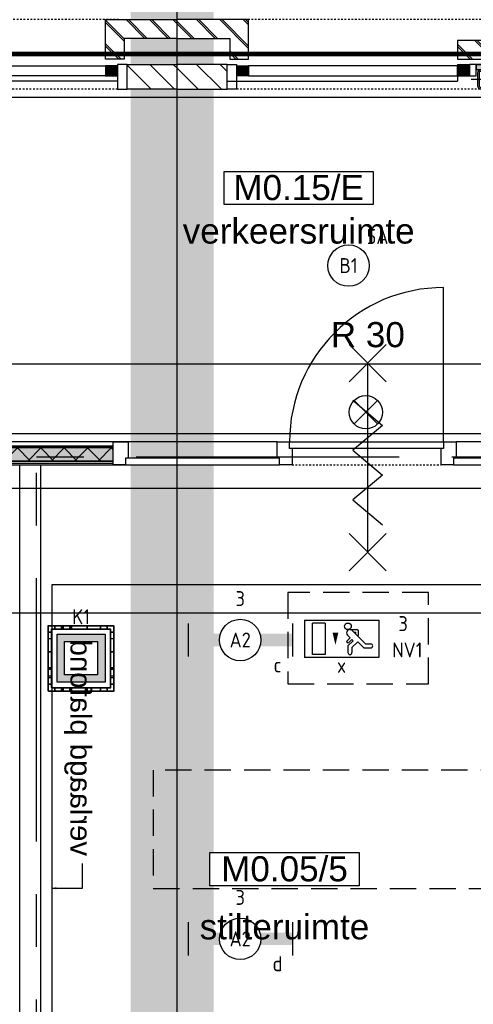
# Model space of a CAD drawing. Header units: millimetres. Extents: x -38031 to 110605, y -22066 to 88711.
# Tile 94 of 150: x 64660 to 67398, y 19964 to 25900. Entities that reach past the tile are written whole.
import ezdxf
from ezdxf.enums import TextEntityAlignment as Align

# ---------------------------------------------------------------- set-up
doc = ezdxf.new("R2010")
doc.units = ezdxf.units.MM
doc.header["$LTSCALE"] = 50
doc.set_wipeout_variables(frame=1)
for name, pattern in [('HIDDEN', [9.525, 6.35, -3.175]), ('HIDDEN2', [4.7625, 3.175, -1.5875]), ('PHANTOM', [63.5, 31.75, -6.35, 6.35, -6.35, 6.35, -6.35]), ('STYLE_01', [0.41664, 0.20828, -0.20836]), ('STYLE_06', [1.04164, 0.625, -0.20828, 0.06943, -0.13893])]:
    doc.linetypes.add(name, pattern=pattern)
for name, color, linetype in [('AB$1A---_ATTRIB035', 8, 'Continuous'), ('AL$1A---_ALGEMEEN', 8, 'Continuous'), ('AM$1A---_ARCERING', 8, 'Continuous'), ('AT$1A---_TEKST100', 8, 'Continuous'), ('Bouwkundig', 8, 'Continuous'), ('brandscheiding', 5, 'HIDDEN'), ('EL6222--', 3, 'Continuous'), ('EL6311--', 3, 'Continuous'), ('EL6311--nv', 3, 'Continuous'), ('EL6350--', 3, 'Continuous'), ('EL6511--', 3, 'Continuous'), ('kaderscheiding', 9, 'Continuous'), ('Kastenscheiding', 4, 'PHANTOM'), ('LICHT_TEXT018', 1, 'Continuous'), ('stramien', 1, 'Continuous'), ('versterkte strook', 7, 'Continuous'), ('Vloerdoos', 3, 'Continuous'), ('Vloerdoos (1e)', 51, 'Continuous'), ('Vloerdoos OUD', 51, 'Continuous')]:
    doc.layers.add(name, color=color, linetype=linetype)
doc.styles.add('Arial', font='ARIAL.TTF')
doc.styles.add('BURO-018', font='iso.shx', dxfattribs={"height": 90})
doc.styles.get("Standard").update_dxf_attribs({"font": 'iso.shx'})
pattern_1 = [(135, (0, 0), (70.7107, 70.7107), []), (45, (299.34, -299.34), (70.7107, -70.7107), [])]
pattern_2 = [(45, (0, 0), (70.7107, -70.7107), []), (45, (7.07, -7.07), (70.7107, -70.7107), [])]
pattern_3 = [(45, (0, 0), (70.7107, -70.7107), [])]

# ---------------------------------------------------------------- blocks, each defined once
blk = doc.blocks.new('1115C2J')
at = {"color": 0, "linetype": 'Continuous'}
for p, q in [((-4.5, 5.5), (4.5, 5.5)), ((-4.5, 1), (-4.5, 5.5)), ((-1.24, 4.31), (-1.24, 4.91)), ((-0.76, 4.11), (-0.76, 4.91)), ((2, 5.15), (3.5, 5.15)), ((2, 1.35), (2, 5.15)), ((3.5, 5.15), (3.5, 1.35)), ((4.5, 1), (4.5, 5.5)), ((-2.68, 4.35), (-3.52, 4.35)), ((-2.88, 3.87), (-3.52, 3.87)), ((-1.27, 2.26), (-2.88, 3.87)), ((-1.94, 3.61), (-2.68, 4.35)), ((-1.24, 4.31), (-1.94, 3.61)), ((-1.37, 3.5), (-0.76, 4.11)), ((-0.87, 3.71), (-1.23, 3.35)), ((-1.94, 2.93), (-2.04, 2.83)), ((-2.04, 2.83), (-2.04, 2.34)), ((-1.71, 2.7), (-1.72, 2.7)), ((-1.72, 2.7), (-1.72, 2.46)), ((-1.47, 2.46), (-1.72, 2.46)), ((-1.23, 3.35), (-1.37, 3.5)), ((-0.65, 3.49), (-1.01, 3.13)), ((-0.71, 2.83), (-1.01, 3.13)), ((-0.99, 2.14), (-1.84, 2.14)), ((2, 1.35), (3.5, 1.35)), ((4.5, 1), (-4.5, 1))]:
    blk.add_line(p, q, dxfattribs=at)
blk.add_lwpolyline([(0.75, 4, 0, 0.7, 0), (0.75, 2.5, 0.7, 0.7, 0)], format="xyseb", dxfattribs=at)
blk.add_circle((-0.76, 1.75), 0.4, dxfattribs=at)
for centre, radius, start, end in [((-1, 4.91), 0.24, 0, 180), ((-3.52, 4.11), 0.24, 90, 270), ((-0.76, 3.6), 0.16, 315, 135), ((-0.99, 2.54), 0.4, 225, 45), ((-1.84, 2.34), 0.2, 180, 270)]:
    blk.add_arc(centre, radius, start, end, dxfattribs=at)
at = {"color": 0, "linetype": 'Continuous', "style": 'BURO-018'}
for tag, p in [('E_GKAST', (0, 15.17)), ('E_GROEP', (0, 12.17)), ('E_SGROEP', (4.5, 12.17)), ('E_ARMCODE', (0, 8))]:
    blk.add_attdef(tag, text='', height=1.8, dxfattribs=at).set_placement(p, align=Align.MIDDLE)
at = {"layer": 'EL6350--', "color": 1, "style": 'BURO-018'}
blk.add_text('x', height=1.8, rotation=180, dxfattribs=at).set_placement((0.56, 7.36))
blk = doc.blocks.new('VLOERDOOS')
at = {"layer": 'Vloerdoos'}
for p, q in [((0, 395), (395, 395)), ((0, 395), (0, 0)), ((20, 375), (20, 20)), ((20, 375), (375, 375)), ((40, 375), (40, 395)), ((80, 375), (80, 395)), ((90, 375), (90, 395)), ((130, 375), (130, 395)), ((140, 375), (140, 395)), ((235, 375), (235, 395)), ((315, 375), (315, 395)), ((355, 375), (355, 395)), ((375, 375), (375, 20)), ((395, 395), (395, 0)), ((0, 355), (20, 355)), ((0, 315), (20, 315)), ((0, 305), (20, 305)), ((375, 355), (395, 355)), ((375, 315), (395, 315)), ((375, 305), (395, 305)), ((0, 265), (20, 265)), ((0, 255), (20, 255)), ((375, 265), (395, 265)), ((375, 255), (395, 255)), ((0, 160), (20, 160)), ((375, 160), (395, 160)), ((0, 80), (20, 80)), ((375, 80), (395, 80)), ((0, 40), (20, 40)), ((0, 0), (395, 0)), ((20, 20), (375, 20)), ((40, 0), (40, 20)), ((80, 0), (80, 20)), ((90, 0), (90, 20)), ((130, 0), (130, 20)), ((140, 0), (140, 20)), ((235, 0), (235, 20)), ((315, 0), (315, 20)), ((355, 0), (355, 20)), ((375, 40), (395, 40))]:
    blk.add_line(p, q, dxfattribs=at)
blk = doc.blocks.new('E00024')
at = {"color": 0, "linetype": 'Continuous'}
for p, q in [((-1.41, 1.59), (1.41, 4.41)), ((-1.41, 4.41), (1.41, 1.59))]:
    blk.add_line(p, q, dxfattribs=at)
blk.add_circle((0, 3), 2, dxfattribs=at)
at = {"color": 0, "linetype": 'Continuous', "style": 'BURO-018'}
blk.add_attdef('E_TEXT1', text='', height=1.8, dxfattribs=at).set_placement((0, 7.5), align=Align.MIDDLE)
at = {"color": 0, "linetype": 'Continuous', "style": 'BURO-018', "flags": 1}
blk.add_attdef('E_MATCODE', (0, 0), '', height=1.8, dxfattribs=at)
blk = doc.blocks.new('1115B3A')
at = {"color": 0, "linetype": 'Continuous'}
blk.add_circle((0, 0), 2.5, dxfattribs=at)
at = {"color": 0, "linetype": 'Continuous', "style": 'BURO-018'}
for tag, p in [('E_GKAST', (0, 8)), ('E_GROEP', (0, 5)), ('E_SGROEP', (4.5, 5)), ('E_ARMCODE', (0, 0)), ('E_SLET', (4.5, -1))]:
    blk.add_attdef(tag, text='', height=1.8, dxfattribs=at).set_placement(p, align=Align.MIDDLE)
blk = doc.blocks.new('1115B6630')
at = {"color": 0}
for p, q in [((-6.3, 2), (-6.3, -2)), ((6.3, 2), (6.3, -2))]:
    blk.add_line(p, q, dxfattribs=at)
at = {"color": 0, "linetype": 'Continuous'}
blk.add_circle((0, 0), 2.5, dxfattribs=at)
at = {"color": 0}
for points in [[(-2.5, 0.75), (-6.3, 0.75), (-2.5, -0.75), (-6.3, -0.75)], [(2.5, 0.75), (6.3, 0.75), (2.5, -0.75), (6.3, -0.75)]]:
    blk.add_solid(points, dxfattribs=at)
at = {"color": 0, "linetype": 'Continuous', "style": 'BURO-018'}
for tag, p in [('E_GKAST', (0, 8)), ('E_GROEP', (0, 5)), ('E_SGROEP', (4.5, 5)), ('E_ARMCODE', (0, 0)), ('E_SLET', (4.5, -3))]:
    blk.add_attdef(tag, text='', height=1.8, dxfattribs=at).set_placement(p, align=Align.MIDDLE)
blk = doc.blocks.new('E00414')
at = {"color": 0, "linetype": 'Continuous'}
for p, q in [((-2.9, -2.9), (-2.9, 2.9)), ((-2.9, 2.9), (2.9, 2.9)), ((2.9, 2.9), (2.9, -2.9)), ((-2, 2), (2, 2)), ((-2, -2), (-2, 2)), ((2, 2), (2, -2)), ((2, -2), (-2, -2)), ((2.9, -2.9), (-2.9, -2.9))]:
    blk.add_line(p, q, dxfattribs=at)
at = {"color": 0}
for points in [[(-2.9, 2.9), (2.9, 2.9), (-2, 2), (2, 2)], [(-2, -2), (-2.9, -2.9), (-2, 2), (-2.9, 2.9)], [(2, 2), (2.9, 2.9), (2, -2), (2.9, -2.9)], [(2, -2), (2.9, -2.9), (-2, -2), (-2.9, -2.9)]]:
    blk.add_solid(points, dxfattribs=at)
at = {"color": 0, "linetype": 'Continuous', "style": 'BURO-018'}
for tag, p in [('E_GKAST', (0, 8)), ('E_GROEP', (0, 5)), ('E_SGROEP', (4.5, 5))]:
    blk.add_attdef(tag, text='', height=1.8, dxfattribs=at).set_placement(p, align=Align.MIDDLE)
at = {"color": 0, "linetype": 'Continuous', "style": 'BURO-018', "flags": 1}
for tag, p in [('E_VERMCODE', (13, 5)), ('E_MATCODE', (0, 0))]:
    blk.add_attdef(tag, text='', height=1.8, dxfattribs=at).set_placement(p, align=Align.MIDDLE)
blk = doc.blocks.new('zijdetail staalkozijn 2kops')
at = {"layer": 'AM$1A---_ARCERING', "linetype": 'Continuous', "lineweight": 0}
blk.add_hatch(color=256, dxfattribs=at).paths.add_polyline_path([(-72.5, -278), (0, -278), (0, -338), (-72.5, -338)])
at = {"layer": 'AL$1A---_ALGEMEEN', "color": 0}
blk.add_lwpolyline([(-72.5, -278), (0, -278), (0, -338), (-72.5, -338)], close=True, dxfattribs=at)
at = {"color": 0}
blk.add_wipeout([(-72.5, -420), (-130, -420), (-130, -270), (-72.5, -270)], dxfattribs=at).dxf.layer = 'AL$1A---_ALGEMEEN'
at = {"layer": 'AL$1A---_ALGEMEEN', "color": 0}
blk.add_lwpolyline([(-72.5, -420), (-130, -420), (-130, -270), (-72.5, -270)], close=True, dxfattribs=at)
blk = doc.blocks.new('st.k-120x120')
at = {"layer": 'AM$1A---_ARCERING', "linetype": 'Continuous', "lineweight": 0}
h = blk.add_hatch(color=256, dxfattribs=at)
edge = h.paths.add_edge_path()
edge.add_line((-40, -60), (40, -60))
edge.add_arc((40, -40), 20, 270, 360)
edge.add_line((60, -40), (60, 40))
edge.add_arc((40, 40), 20, 0, 90)
edge.add_line((40, 60), (-40, 60))
edge.add_arc((-40, 40), 20, 90, 180)
edge.add_line((-60, 40), (-60, -40))
edge.add_arc((-40, -40), 20, 180, 270)
edge = h.paths.add_edge_path(flags=16)
edge.add_line((-40, -50), (40, -50))
edge.add_arc((40, -40), 10, 270, 360)
edge.add_line((50, -40), (50, 40))
edge.add_arc((40, 40), 10, 0, 90)
edge.add_line((40, 50), (-40, 50))
edge.add_arc((-40, 40), 10, 90, 180)
edge.add_line((-50, 40), (-50, -40))
edge.add_arc((-40, -40), 10, 180, 270)
at = {"layer": 'AL$1A---_ALGEMEEN', "color": 0}
for p, q in [((0, 100), (0, -100)), ((-100, 0), (100, 0))]:
    blk.add_line(p, q, dxfattribs=at)
at = {"layer": 'AL$1A---_ALGEMEEN', "color": 0, "flags": 128}
blk.add_lwpolyline([(-40, -60), (40, -60, 0.414214), (60, -40), (60, 40, 0.414214), (40, 60), (-40, 60, 0.414214), (-60, 40), (-60, -40, 0.414214), (-40, -60, 0.414214)], format="xyb", dxfattribs=at)
blk.add_lwpolyline([(-40, -50), (40, -50, 0.414214), (50, -40), (50, 40, 0.414214), (40, 50), (-40, 50, 0.414214), (-50, 40), (-50, -40, 0.414214)], format="xyb", close=True, dxfattribs=at)
blk = doc.blocks.new('31x_staal-Ent-2x mk111-p')
at = {"layer": 'AM$1A---_ARCERING', "linetype": 'Continuous', "lineweight": 0}
for points in [[(-1552.5, -278), (-1625, -278), (-1625, -338), (-1552.5, -338)], [(-1512.5, -270), (-1374.5, -270), (-1374.5, -300), (-1512.5, -300)], [(-1334.5, -278), (-1262, -278), (-1262, -338), (-1334.5, -338)]]:
    blk.add_hatch(color=256, dxfattribs=at).paths.add_polyline_path(points)
at = {"layer": 'AM$1A---_ARCERING', "linetype": 'Continuous', "lineweight": 5}
h = blk.add_hatch(dxfattribs=at)
h.set_pattern_fill('ISOLATIE', color=256, style=0, pattern_type=2)
h.set_pattern_definition(pattern_1)
h.paths.add_polyline_path([(-1512.5, -270), (-1374.5, -270), (-1374.5, -300), (-1512.5, -300)])
at = {"layer": 'AL$1A---_ALGEMEEN', "color": 0}
for p, q in [((-1262, -270), (-1671, -270)), ((-1625, -270), (-1625, -370)), ((-1262, -270), (-1262, -370)), ((-3020, -370), (-1625, -370))]:
    blk.add_line(p, q, dxfattribs=at)
for points in [[(-1625, -278), (-2887, -278), (-2887, -338), (-1625, -338)], [(-1552.5, -278), (-1625, -278), (-1625, -338), (-1552.5, -338)], [(-1512.5, -270), (-1374.5, -270), (-1374.5, -300), (-1512.5, -300)], [(-1334.5, -278), (-1262, -278), (-1262, -338), (-1334.5, -338)], [(-1262, -278), (0, -278), (0, -338), (-1262, -338)]]:
    blk.add_lwpolyline(points, close=True, dxfattribs=at)
at = {"color": 0}
for points in [[(-3000, -238), (-2887, -238), (-2887, 0), (-3318.5, 0), (-3318.5, -113), (-3000, -113)], [(113, -238), (0, -238), (0, 0), (431.5, 0), (431.5, -113), (113, -113)], [(-1625, -125), (-1262, -125), (-1262, -238), (-1625, -238)]]:
    blk.add_wipeout(points, dxfattribs=at).dxf.layer = 'AL$1A---_ALGEMEEN'
at = {"layer": 'AM$1A---_ARCERING', "linetype": 'Continuous', "lineweight": 5}
h = blk.add_hatch(dxfattribs=at)
h.set_pattern_fill('BAKSTEEN', color=256, style=0, pattern_type=2)
h.set_pattern_definition(pattern_2)
h.paths.add_polyline_path([(-3000, -238), (-2887, -238), (-2887, 0), (-3318.5, 0), (-3318.5, -113), (-3000, -113)])
h = blk.add_hatch(dxfattribs=at)
h.set_pattern_fill('BAKSTEEN', color=256, style=0, pattern_type=2)
h.set_pattern_definition(pattern_2)
h.paths.add_polyline_path([(113, -238), (0, -238), (0, 0), (431.5, 0), (431.5, -113), (113, -113)])
h = blk.add_hatch(dxfattribs=at)
h.set_pattern_fill('BAKSTEEN', color=256, style=0, pattern_type=2)
h.set_pattern_definition(pattern_2)
h.paths.add_polyline_path([(-1625, -125), (-1262, -125), (-1262, -238), (-1625, -238)])
at = {"layer": 'AL$1A---_ALGEMEEN', "color": 0, "linetype": 'STYLE_01'}
blk.add_line((-2965, 0), (103, 0), dxfattribs=at)
at = {"layer": 'AL$1A---_ALGEMEEN', "color": 0, "flags": 128}
for points in [[(-3000, -238), (-2887, -238), (-2887, 0), (-3318.5, 0)], [(113, -238), (0, -238), (0, 0), (431.5, 0)], [(-3318.5, -113), (-3000, -113), (-3000, -238)], [(431.5, -113), (113, -113), (113, -238)]]:
    blk.add_lwpolyline(points, dxfattribs=at)
at = {"layer": 'AL$1A---_ALGEMEEN', "color": 0}
blk.add_lwpolyline([(-1625, -125), (-1262, -125), (-1262, -238), (-1625, -238)], close=True, dxfattribs=at)
blk.add_blockref('st.k-120x120', (-1443.5, -360), dxfattribs=at)
at = {"layer": 'AL$1A---_ALGEMEEN', "color": 0, "xscale": -1}
blk.add_blockref('zijdetail staalkozijn 2kops', (0, 0), dxfattribs=at)
at = {"layer": 'AL$1A---_ALGEMEEN', "color": 0}
blk.add_line((133, -370), (-1262, -370), dxfattribs=at)
at = {"layer": 'AL$1A---_ALGEMEEN', "color": 0, "linetype": 'STYLE_01'}
blk.add_line((-2959.5, -420), (72.5, -420), dxfattribs=at)
at = {"color": 0}
for points in [[(-1552.5, -270), (-1512.5, -270), (-1512.5, -338), (-1552.5, -338)], [(-1374.5, -270), (-1334.5, -270), (-1334.5, -338), (-1374.5, -338)]]:
    blk.add_wipeout(points, dxfattribs=at).dxf.layer = 'AL$1A---_ALGEMEEN'
at = {"layer": 'AL$1A---_ALGEMEEN', "color": 0}
for points in [[(-1552.5, -270), (-1512.5, -270), (-1512.5, -338), (-1552.5, -338)], [(-1374.5, -270), (-1334.5, -270), (-1334.5, -338), (-1374.5, -338)]]:
    blk.add_lwpolyline(points, close=True, dxfattribs=at)
blk.add_blockref('zijdetail staalkozijn 2kops', (-2887, 0), dxfattribs=at)
at = {"color": 0}
blk.add_wipeout([(130, -270), (431.5, -270), (431.5, -420), (130, -420)], dxfattribs=at).dxf.layer = 'AL$1A---_ALGEMEEN'
at = {"layer": 'AM$1A---_ARCERING', "linetype": 'Continuous', "lineweight": 5}
h = blk.add_hatch(dxfattribs=at)
h.set_pattern_fill('KALKZANDSTEEN', color=256, style=0, pattern_type=2)
h.set_pattern_definition(pattern_3)
h.paths.add_polyline_path([(130, -270), (431.5, -270), (431.5, -420), (130, -420)])
at = {"layer": 'AL$1A---_ALGEMEEN', "color": 0}
blk.add_line((130, -270), (431.5, -270), dxfattribs=at)
at = {"layer": 'AL$1A---_ALGEMEEN', "color": 0, "flags": 128}
blk.add_lwpolyline([(431.5, -420), (130, -420), (130, -270)], dxfattribs=at)
at = {"color": 0}
blk.add_wipeout([(-3017, -270), (-3318.5, -270), (-3318.5, -420), (-3017, -420)], dxfattribs=at).dxf.layer = 'AL$1A---_ALGEMEEN'
at = {"layer": 'AM$1A---_ARCERING', "linetype": 'Continuous', "lineweight": 5}
h = blk.add_hatch(dxfattribs=at)
h.set_pattern_fill('KALKZANDSTEEN', color=256, style=0, pattern_type=2)
h.set_pattern_definition(pattern_3)
h.paths.add_polyline_path([(-3017, -270), (-3318.5, -270), (-3318.5, -420), (-3017, -420)])
at = {"layer": 'AL$1A---_ALGEMEEN', "color": 0}
blk.add_line((-3017, -270), (-3318.5, -270), dxfattribs=at)
at = {"layer": 'AL$1A---_ALGEMEEN', "color": 0, "flags": 128}
blk.add_lwpolyline([(-3318.5, -420), (-3017, -420), (-3017, -270)], dxfattribs=at)
blk = doc.blocks.new('tekst 12 pts')
at = {"layer": 'AL$1A---_ALGEMEEN', "color": 0, "style": 'Arial'}
blk.add_attdef('naam_ruimte', text='', height=151.5, dxfattribs=at).set_placement((0, -41.1), align=Align.TOP_CENTER)
at = {"layer": 'AL$1A---_ALGEMEEN', "color": 0, "flags": 1}
for tag, p in [('oppervlakte', (-264.6, -1003)), ('stramiennummer', (-264.6, -1275.7))]:
    blk.add_attdef(tag, p, '', height=151.5, dxfattribs=at)
blk = doc.blocks.new('ruimtenummer')
at = {"layer": 'AL$1A---_ALGEMEEN', "color": 0, "flags": 1}
for tag, p in [('peil', (-450, -397.1)), ('onderdeel', (-450, -669.8))]:
    blk.add_attdef(tag, p, '', height=151.5, dxfattribs=at)
at = {"color": 0}
blk.add_wipeout([(-450, 100), (450, 100), (450, -100), (-450, -100)], dxfattribs=at).dxf.layer = 'AL$1A---_ALGEMEEN'
at = {"layer": 'AL$1A---_ALGEMEEN', "color": 0}
blk.add_lwpolyline([(-450, 100), (450, 100), (450, -100), (-450, -100)], close=True, dxfattribs=at)
at = {"layer": 'AL$1A---_ALGEMEEN', "color": 0, "style": 'Arial'}
blk.add_attdef('ruimtenummer', text='', height=151.5, dxfattribs=at).set_placement((0, 78), align=Align.TOP_CENTER)
blk = doc.blocks.new('Group-37')
at = {"layer": 'AL$1A---_ALGEMEEN', "color": 0}
for p, q in [((-97.5, 382.003125), (127.5, 157.003125)), ((-97.5, 157.003125), (127.5, 382.003125))]:
    blk.add_line(p, q, dxfattribs=at)
at = {"layer": 'AL$1A---_ALGEMEEN', "color": 0, "flags": 1}
blk.add_attdef('B60_30', (-97.5, 157.003125), '', height=0.2, dxfattribs=at)
blk = doc.blocks.new('Group-38')
at = {"layer": 'AL$1A---_ALGEMEEN', "color": 0}
for p, q in [((-97.5, -757.809375), (127.5, -982.809375)), ((-97.5, -982.809375), (127.5, -757.809375))]:
    blk.add_line(p, q, dxfattribs=at)
at = {"layer": 'AL$1A---_ALGEMEEN', "color": 0, "flags": 1}
blk.add_attdef('B60_30', (-97.5, -982.809375), '', height=0.2, dxfattribs=at)
blk = doc.blocks.new('wrd 30 zelfsl')
at = {"layer": 'AL$1A---_ALGEMEEN', "color": 0}
blk.add_line((15, -870.3), (15, 269.5), dxfattribs=at)
blk.add_lwpolyline([(-75, 45.3), (105, -106.5), (-75, -256.1), (105, -405.7), (-75, -555.2), (105, -704.7)], dxfattribs=at)
for name in ['Group-37', 'Group-38']:
    blk.add_blockref(name, (0, 0), dxfattribs=at)
at = {"layer": 'AT$1A---_TEKST100', "style": 'Arial'}
blk.add_text('R 30', height=151.52, dxfattribs=at).set_placement((16, 516.7), align=Align.TOP_CENTER)
blk = doc.blocks.new('32x_hout-mk 856-p')
at = {"layer": 'AM$1A---_ARCERING', "linetype": 'Continuous', "lineweight": 0}
blk.add_hatch(color=256, dxfattribs=at).paths.add_polyline_path([(-6930, 114), (-6030, 114), (-6030, 104), (-6930, 104)])
at = {"layer": 'AL$1A---_ALGEMEEN', "color": 0}
for points in [[(-6930, 139), (-6030, 139), (-6030, 0), (-6930, 0)], [(-5040, 139), (-5940, 139), (-5940, 0), (-5040, 0)], [(-4050, 139), (-4950, 139), (-4950, 0), (-4050, 0)], [(-2070, 139), (-3960, 139), (-3960, 0), (-2070, 0)], [(-45, 139), (-990, 139), (-990, 0), (-45, 0)], [(-6930, 114), (-6030, 114), (-6030, 104), (-6930, 104)]]:
    blk.add_lwpolyline(points, close=True, dxfattribs=at)
at = {"color": 0}
for points in [[(-5040, 139), (-4950, 139), (-4950, 0), (-5040, 0)], [(-4050, 139), (-3960, 139), (-3960, 0), (-4050, 0)], [(-2070, 139), (-1980, 139), (-1980, 0), (-2070, 0)], [(-1080, 139), (-990, 139), (-990, 0), (-1080, 0)], [(-90, 139), (-45, 139), (-45, 0), (-90, 0)], [(-6930, 23), (-6030, 23), (-6030, 8), (-6930, 8)]]:
    blk.add_wipeout(points, dxfattribs=at).dxf.layer = 'AL$1A---_ALGEMEEN'
at = {"layer": 'AM$1A---_ARCERING', "linetype": 'Continuous', "lineweight": 0}
for points in [[(-6930, 104), (-6030, 104), (-6030, 23), (-6930, 23)], [(-3960, 114), (-3060, 114), (-3060, 104), (-3960, 104)]]:
    blk.add_hatch(color=256, dxfattribs=at).paths.add_polyline_path(points)
at = {"layer": 'AM$1A---_ARCERING', "linetype": 'Continuous', "lineweight": 5}
h = blk.add_hatch(dxfattribs=at)
h.set_pattern_fill('ISOLATIE', color=256, style=0, pattern_type=2)
h.set_pattern_definition(pattern_1)
h.paths.add_polyline_path([(-6930, 104), (-6030, 104), (-6030, 23), (-6930, 23)])
at = {"layer": 'AL$1A---_ALGEMEEN', "color": 0, "linetype": 'STYLE_01'}
blk.add_line((-1980, 0), (-1080, 0), dxfattribs=at)
at = {"layer": 'AL$1A---_ALGEMEEN', "color": 0}
for points in [[(-5040, 139), (-4950, 139), (-4950, 0), (-5040, 0)], [(-4050, 139), (-3960, 139), (-3960, 0), (-4050, 0)], [(-2070, 139), (-1980, 139), (-1980, 0), (-2070, 0)], [(-1080, 139), (-990, 139), (-990, 0), (-1080, 0)], [(-90, 139), (-45, 139), (-45, 0), (-90, 0)], [(-6930, 104), (-6030, 104), (-6030, 23), (-6930, 23)], [(-3960, 114), (-3060, 114), (-3060, 104), (-3960, 104)], [(-6930, 23), (-6030, 23), (-6030, 8), (-6930, 8)]]:
    blk.add_lwpolyline(points, close=True, dxfattribs=at)
at = {"color": 0}
for points in [[(-6975, 139), (-6930, 139), (-6930, 0), (-6975, 0)], [(-6030, 139), (-5940, 139), (-5940, 0), (-6030, 0)], [(-1995, 139), (-1065, 139), (-1065, 99), (-1995, 99)], [(-4035, 40), (-4965, 40), (-4965, 0), (-4035, 0)], [(-3960, 23), (-3060, 23), (-3060, 8), (-3960, 8)], [(-75, 40), (-1005, 40), (-1005, 0), (-75, 0)]]:
    blk.add_wipeout(points, dxfattribs=at).dxf.layer = 'AL$1A---_ALGEMEEN'
at = {"layer": 'AM$1A---_ARCERING', "linetype": 'Continuous', "lineweight": 0}
blk.add_hatch(color=256, dxfattribs=at).paths.add_polyline_path([(-3960, 104), (-3060, 104), (-3060, 23), (-3960, 23)])
at = {"layer": 'AM$1A---_ARCERING', "linetype": 'Continuous', "lineweight": 5}
h = blk.add_hatch(dxfattribs=at)
h.set_pattern_fill('ISOLATIE', color=256, style=0, pattern_type=2)
h.set_pattern_definition(pattern_1)
h.paths.add_polyline_path([(-3960, 104), (-3060, 104), (-3060, 23), (-3960, 23)])
at = {"layer": 'AL$1A---_ALGEMEEN', "color": 0}
blk.add_line((-1065, 139), (-1065, 1069), dxfattribs=at)
for points in [[(-6975, 139), (-6930, 139), (-6930, 0), (-6975, 0)], [(-6030, 139), (-5940, 139), (-5940, 0), (-6030, 0)], [(-1995, 139), (-1065, 139), (-1065, 99), (-1995, 99)], [(-3960, 104), (-3060, 104), (-3060, 23), (-3960, 23)], [(-4035, 40), (-4965, 40), (-4965, 0), (-4035, 0)], [(-3960, 23), (-3060, 23), (-3060, 8), (-3960, 8)], [(-75, 40), (-1005, 40), (-1005, 0), (-75, 0)]]:
    blk.add_lwpolyline(points, close=True, dxfattribs=at)
blk.add_arc((-1065, 139), 930, 90, 180, dxfattribs=at)
blk.add_blockref('wrd 30 zelfsl', (-1538.4, 344.1), dxfattribs=at)
at = {"color": 0}
for points in [[(-3060, 139), (-2970, 139), (-2970, 0), (-3060, 0)], [(-5025, 40), (-5955, 40), (-5955, 0), (-5025, 0)]]:
    blk.add_wipeout(points, dxfattribs=at).dxf.layer = 'AL$1A---_ALGEMEEN'
at = {"layer": 'AL$1A---_ALGEMEEN', "color": 0}
for points in [[(-3060, 139), (-2970, 139), (-2970, 0), (-3060, 0)], [(-5025, 40), (-5955, 40), (-5955, 0), (-5025, 0)]]:
    blk.add_lwpolyline(points, close=True, dxfattribs=at)
at = {"color": 0}
blk.add_wipeout([(-2055, 40), (-2985, 40), (-2985, 0), (-2055, 0)], dxfattribs=at).dxf.layer = 'AL$1A---_ALGEMEEN'
at = {"layer": 'AL$1A---_ALGEMEEN', "color": 0}
blk.add_lwpolyline([(-2055, 40), (-2985, 40), (-2985, 0), (-2055, 0)], close=True, dxfattribs=at)
blk = doc.blocks.new('txt 1_100 verlaagd plafond')
at = {"layer": 'AL$1A---_ALGEMEEN', "color": 0}
for p, q in [((-1830, 0), (-1830, 182.6)), ((-1830, 182.6), (-1680, 182.6))]:
    blk.add_line(p, q, dxfattribs=at)
blk.add_solid([(-1830, 0), (-1836.7, 25), (-1823.3, 25)], dxfattribs=at)
at = {"layer": 'AT$1A---_TEKST100', "insert": (-983.5, 235.8), "char_height": 126.27, "attachment_point": 2, "line_spacing_factor": 0.967741, "style": 'Arial'}
blk.add_mtext('{\\C256;\\lverlaagd plafond}', dxfattribs=at)
blk = doc.blocks.new('200254 W 210e 19-03-2008')
at = {"layer": 'AL$1A---_ALGEMEEN', "xscale": -0.02, "yscale": 0.02, "zscale": 0.02}
blk.add_blockref('31x_staal-Ent-2x mk111-p', (20355.58, 3533.95), dxfattribs=at)
at = {"layer": 'AL$1A---_ALGEMEEN'}
ref = blk.add_blockref('tekst 12 pts', (20361.63, 3510.8), dxfattribs=dict(at, xscale=-0.02, yscale=0.02, zscale=0.02))
ref.add_attrib('naam_ruimte', 'verkeersruimte', dxfattribs={"layer": 'AB$1A---_ATTRIB035', "height": 3.0305, "style": 'Arial'}).set_placement((20361.63, 3509.98), align=Align.TOP_CENTER)
ref = blk.add_blockref('ruimtenummer', (20359.92, 3431.52), dxfattribs=dict(at, xscale=0.02, yscale=0.02, zscale=0.02))
ref.add_attrib('ruimtenummer', 'M0.05/5', dxfattribs={"layer": 'AB$1A---_ATTRIB035', "height": 3.03, "style": 'Arial'}).set_placement((20359.92, 3433.08), align=Align.TOP_CENTER)
ref = blk.add_blockref('tekst 12 pts', (20359.92, 3426.91), dxfattribs=dict(at, xscale=0.02, yscale=0.02, zscale=0.02))
ref.add_attrib('naam_ruimte', 'stilteruimte', dxfattribs={"layer": 'AB$1A---_ATTRIB035', "height": 3.0305, "style": 'Arial'}).set_placement((20359.92, 3426.09), align=Align.TOP_CENTER)
blk.add_wipeout([(20345.7, 3294.95), (20327.95, 3294.95), (20327.95, 3480.27), (20330.45, 3480.27), (20330.45, 3297.45), (20345.7, 3297.45)]).dxf.layer = 'AL$1A---_ALGEMEEN'
for points in [[(20345.7, 3294.95), (20327.95, 3294.95), (20327.95, 3480.27), (20330.45, 3480.27), (20330.45, 3297.45), (20345.7, 3297.45)], [(20331.89, 3465.84), (20405.89, 3465.84), (20405.89, 3310.04), (20331.89, 3310.04)]]:
    blk.add_lwpolyline(points, close=True, dxfattribs=at)
at = {"layer": 'AL$1A---_ALGEMEEN', "xscale": -0.02, "yscale": 0.02, "zscale": 0.02}
blk.add_blockref('31x_staal-Ent-2x mk111-p', (20280.58, 3533.95), dxfattribs=at)
at = {"layer": 'AL$1A---_ALGEMEEN', "xscale": -0.02, "yscale": 0.02, "zscale": 0.02, "rotation": 270}
blk.add_blockref('txt 1_100 verlaagd plafond', (20331.89, 3465.82), dxfattribs=at)
at = {"layer": 'AL$1A---_ALGEMEEN'}
blk.add_lwpolyline([(20199.35, 3524.55), (20199.35, 3484.05), (20568.83, 3484.05), (20568.83, 3482.95), (20680.05, 3482.95), (20680.05, 3524.55)], close=True, dxfattribs=at)
ref = blk.add_blockref('ruimtenummer', (20361.63, 3513.66), dxfattribs=dict(at, xscale=0.02, yscale=0.02, zscale=0.02))
ref.add_attrib('ruimtenummer', 'M0.15/E', dxfattribs={"layer": 'AB$1A---_ATTRIB035', "height": 3.03, "style": 'Arial'}).set_placement((20361.63, 3515.22), align=Align.TOP_CENTER)
at = {"layer": 'AL$1A---_ALGEMEEN', "xscale": 0.02, "yscale": 0.02, "zscale": 0.02}
blk.add_blockref('32x_hout-mk 856-p', (20400.43, 3480.27), dxfattribs=at)
at = {"layer": 'stramien', "linetype": 'STYLE_06', "ltscale": 50}
for p, q in [((20346.95, 2737.41), (20346.95, 3963.01)), ((19004.75, 3477.45), (21069.14, 3477.45))]:
    blk.add_line(p, q, dxfattribs=at)
blk = doc.blocks.new('VLOERDOOS (1e)')
at = {"layer": 'Vloerdoos OUD'}
for p, q in [((0, 395), (395, 395)), ((0, 395), (0, 0)), ((20, 375), (20, 20)), ((20, 375), (375, 375)), ((40, 375), (40, 395)), ((80, 375), (80, 395)), ((90, 375), (90, 395)), ((130, 375), (130, 395)), ((140, 375), (140, 395)), ((235, 375), (235, 395)), ((315, 375), (315, 395)), ((355, 375), (355, 395)), ((375, 375), (375, 20)), ((395, 395), (395, 0)), ((0, 355), (20, 355)), ((0, 315), (20, 315)), ((0, 305), (20, 305)), ((375, 355), (395, 355)), ((375, 315), (395, 315)), ((375, 305), (395, 305)), ((0, 265), (20, 265)), ((0, 255), (20, 255)), ((375, 265), (395, 265)), ((375, 255), (395, 255)), ((0, 160), (20, 160)), ((375, 160), (395, 160)), ((0, 80), (20, 80)), ((375, 80), (395, 80)), ((0, 40), (20, 40)), ((0, 0), (395, 0)), ((20, 20), (375, 20)), ((40, 0), (40, 20)), ((80, 0), (80, 20)), ((90, 0), (90, 20)), ((130, 0), (130, 20)), ((140, 0), (140, 20)), ((235, 0), (235, 20)), ((315, 0), (315, 20)), ((355, 0), (355, 20)), ((375, 40), (395, 40))]:
    blk.add_line(p, q, dxfattribs=at)

msp = doc.modelspace()

# ---------------------------------------------------------------- linework, layer by layer
at = {"layer": 'kaderscheiding', "const_width": 500}
msp.add_lwpolyline([(65580.5, -21815.8), (65580.5, 77005.9)], dxfattribs=at)

# ---------------------------------------------------------------- next in the draw order: block references
at = {"layer": 'Bouwkundig', "xscale": 50, "yscale": 50, "zscale": 50}
msp.add_blockref('200254 W 210e 19-03-2008', (-951737.5, -150797.3), dxfattribs=at)

# ---------------------------------------------------------------- next in the draw order: linework, layer by layer
at = {"layer": 'brandscheiding', "const_width": 30}
msp.add_lwpolyline([(58110.3, 25693.2), (74263.1, 25693.2)], dxfattribs=at)
at = {"layer": 'Kastenscheiding'}
for p, q in [((74159.9, 25693.4), (19659.9, 25693.4)), ((64761.1, 14595.1), (64761.1, 23261.7)), ((82826.5, 23261.7), (64761.1, 23261.7))]:
    msp.add_line(p, q, dxfattribs=at)
at = {"layer": 'LICHT_TEXT018', "linetype": 'HIDDEN2'}
for points in [[(66278, 21896), (67126.8, 21896), (67126.8, 22446.8), (66278, 22446.8)], [(65466.3, 20662.8), (68316.3, 20662.8), (68316.3, 21375.8), (65466.3, 21375.8)]]:
    msp.add_lwpolyline(points, close=True, dxfattribs=at)
at = {"layer": 'versterkte strook'}
for p, q in [((8368.1, 23825), (81845.1, 23825)), ((8368.1, 22325), (81845.1, 22325))]:
    msp.add_line(p, q, dxfattribs=at)

# ---------------------------------------------------------------- next in the draw order: block references
at = {"layer": 'EL6222--'}
ref = msp.add_blockref('E00414', (65030.6, 22050.4), dxfattribs=dict(at, xscale=50, yscale=50, zscale=50))
ref.add_attrib('E_GROEP', 'K1', dxfattribs={"layer": '0', "color": 1, "linetype": 'Continuous', "height": 90, "style": 'BURO-018'}).set_placement((65030.6, 22300.4), align=Align.MIDDLE)
at = {"layer": 'EL6311--'}
ref = msp.add_blockref('1115B3A', (66644.9, 24417.5), dxfattribs=dict(at, xscale=50, yscale=50, zscale=50))
ref.add_attrib('E_ARMCODE', 'B1', dxfattribs={"layer": '0', "color": 1, "linetype": 'Continuous', "height": 90, "style": 'BURO-018'}).set_placement((66644.9, 24417.5), align=Align.MIDDLE)
ref.add_attrib('E_GROEP', '5A', dxfattribs={"layer": '0', "color": 1, "linetype": 'Continuous', "height": 90, "style": 'BURO-018'}).set_placement((66819.9, 24592.5), align=Align.MIDDLE)
ref = msp.add_blockref('1115B6630', (65991.3, 22160.1), dxfattribs=dict(at, xscale=50, yscale=50, zscale=50))
ref.add_attrib('E_ARMCODE', 'A2', dxfattribs={"layer": '0', "color": 1, "linetype": 'Continuous', "height": 90, "style": 'BURO-018'}).set_placement((65991.3, 22160.1), align=Align.MIDDLE)
ref.add_attrib('E_SLET', 'c', dxfattribs={"layer": '0', "color": 1, "linetype": 'Continuous', "height": 90, "style": 'BURO-018'}).set_placement((66216.3, 22010.1), align=Align.MIDDLE)
ref.add_attrib('E_GROEP', '3', dxfattribs={"layer": '0', "color": 1, "linetype": 'Continuous', "height": 90, "style": 'BURO-018'}).set_placement((65991.3, 22410.1), align=Align.MIDDLE)
ref = msp.add_blockref('1115B6630', (65991.3, 20358.5), dxfattribs=dict(at, xscale=50, yscale=50, zscale=50))
ref.add_attrib('E_ARMCODE', 'A2', dxfattribs={"layer": '0', "color": 1, "linetype": 'Continuous', "height": 90, "style": 'BURO-018'}).set_placement((65991.3, 20358.5), align=Align.MIDDLE)
ref.add_attrib('E_SLET', 'd', dxfattribs={"layer": '0', "color": 1, "linetype": 'Continuous', "height": 90, "style": 'BURO-018'}).set_placement((66216.3, 20208.5), align=Align.MIDDLE)
ref.add_attrib('E_GROEP', '3', dxfattribs={"layer": '0', "color": 1, "linetype": 'Continuous', "height": 90, "style": 'BURO-018'}).set_placement((65991.3, 20608.5), align=Align.MIDDLE)
at = {"layer": 'EL6311--nv', "color": 0}
ref = msp.add_blockref('1115C2J', (66603.5, 22330.3), dxfattribs=dict(at, xscale=50, yscale=50, zscale=50, rotation=180))
ref.add_attrib('E_ARMCODE', 'NV1', dxfattribs={"layer": '0', "color": 1, "linetype": 'Continuous', "height": 90, "style": 'BURO-018'}).set_placement((66908.5, 22100.3), align=Align.MIDDLE_LEFT)
ref.add_attrib('E_GROEP', '3', dxfattribs={"layer": '0', "color": 1, "linetype": 'Continuous', "height": 90, "style": 'BURO-018'}).set_placement((66974.6, 22259.2), align=Align.MIDDLE)
at = {"layer": 'EL6511--', "xscale": 50, "yscale": 50, "zscale": 50}
msp.add_blockref('E00024', (66749.1, 23383.4), dxfattribs=at)
at = {"layer": 'Vloerdoos', "rotation": 90}
msp.add_blockref('VLOERDOOS', (65227.5, 21853.2), dxfattribs=at)
at = {"layer": 'Vloerdoos (1e)', "rotation": 90}
msp.add_blockref('VLOERDOOS (1e)', (65229.9, 21851.5), dxfattribs=at)

doc.saveas('drawing.dxf')
